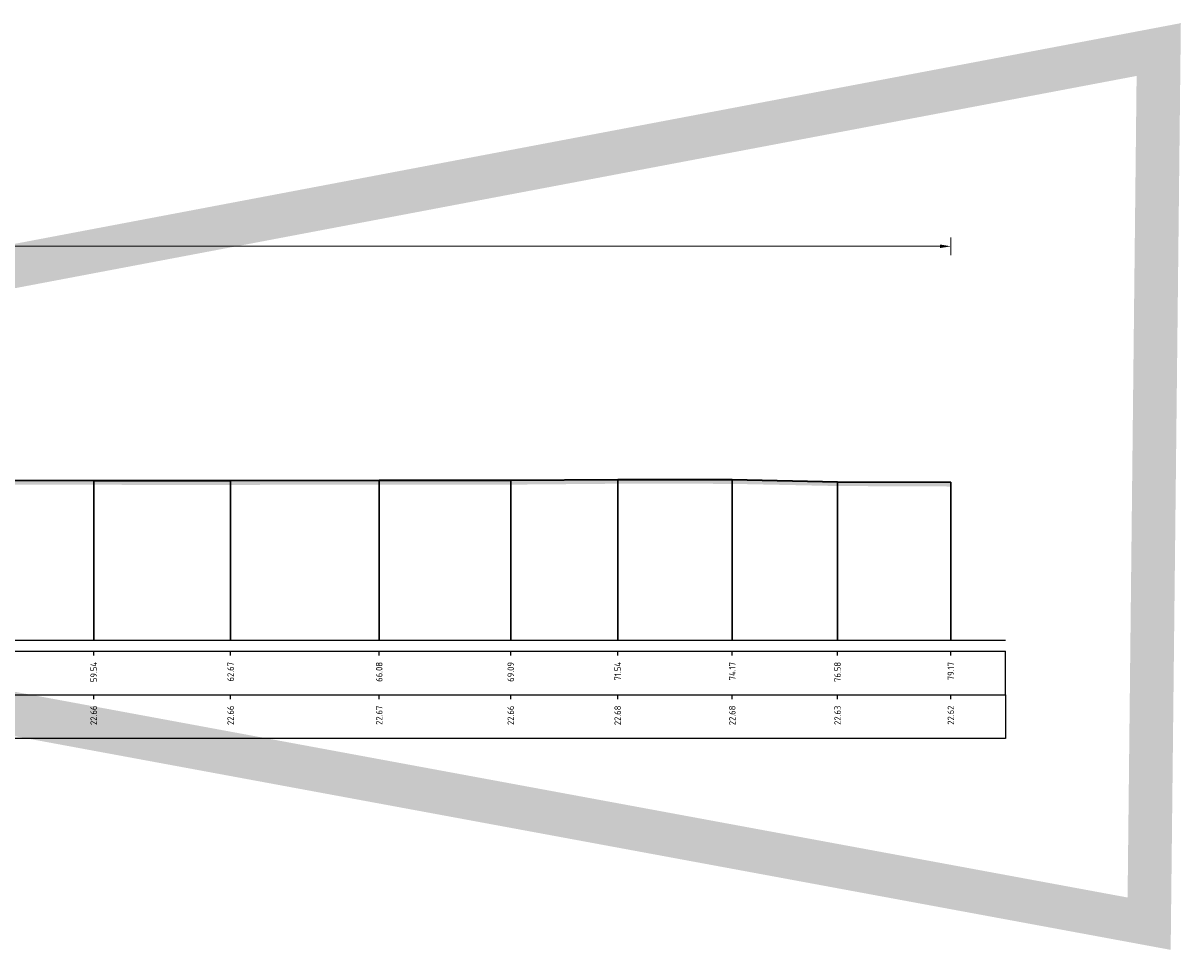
# Model space of a CAD drawing. Header units: metres. Extents: x 173015 to 189682, y 346605 to 348504.
# Tile 83 of 212: x 188943 to 188969, y 347872 to 347893. Entities that reach past the tile are written whole.
import ezdxf
from ezdxf.enums import TextEntityAlignment as Align

# ---------------------------------------------------------------- set-up
doc = ezdxf.new("R2010")
doc.units = ezdxf.units.M
doc.header["$PDMODE"] = 35
doc.header["$PDSIZE"] = 0.075
for name, color, linetype, lineweight in [('X-ME-AL-PROFIEL_HUIDIG MAAIVELD-GD', 252, 'Continuous', 0), ('X-XX-AL-DETAIL1-M-B', 252, 'Continuous', 18), ('X-XX-AL-DWARSPROFIEL_PROFIELLIJN MAAIVELD-GD', 8, 'Continuous', 35), ('X-XX-AL-HULPGEOMETRIE-G', 50, 'Continuous', 25)]:
    doc.layers.add(name, color=color, linetype=linetype, lineweight=lineweight)
doc.layers.add('X-ME-AL-PROFIELRASTER-S', color=7, linetype='Continuous')
doc.styles.add('NLCS-ISO-ANNOTATIVE-T18', font='NLCS-ISO.ttf', dxfattribs={"height": 1.8})
doc.styles.add('NLCS-ISO-M100-T25', font='NLCS-ISO.ttf', dxfattribs={"height": 0.25})
doc.dimstyles.new('NLCS-M100-T25-PIJL_L3_H2', dxfattribs={"dimscale": 0.1, "dimtxt": 2.5, "dimasz": 2.5, "dimexe": 2, "dimexo": 2, "dimgap": 0.7, "dimtad": 1, "dimdec": 3, "dimzin": 0, "dimdsep": 46, "dimtxsty": 'NLCS-ISO-M100-T25', "dimcen": 0, "dimdle": 2, "dimclrd": 256, "dimclre": 256, "dimclrt": 256, "dimazin": 0, "dimtfac": 1, "dimtdec": 3, "dimtofl": 0, "dimtmove": 0, "dimatfit": 3, "dimfxl": 2, "dimfxlon": 1, "dimtfillclr": 256, "dimtolj": 1, "dimtzin": 0, "dimlwd": -1, "dimlwe": -1, "dimarcsym": 0})

# ---------------------------------------------------------------- blocks, each defined once
blk = doc.blocks.new('SAL-PROFIELRASTER_BALK_EIND1-SOD')
at = {"color": 0, "linetype": 'ByBlock', "lineweight": -2}
blk.add_line((1, -12.5), (1, -2.5), dxfattribs=at)
at = {"color": 0, "linetype": 'ByBlock', "lineweight": -2, "flags": 128}
for points in [[(0, 0), (1, 0)], [(0, -2.5), (1, -2.5)], [(0, -12.5), (1, -12.5)]]:
    blk.add_lwpolyline(points, dxfattribs=at)
blk = doc.blocks.new('SAL-PROFIELRASTER_BALK_EIND2-SOD')
at = {"color": 0, "linetype": 'ByBlock', "lineweight": -2}
for p, q in [((1, -2.5), (1, -12.5)), ((1, -12.5), (0, -12.5))]:
    blk.add_line(p, q, dxfattribs=at)
blk = doc.blocks.new('SAL-PROFIELRASTER_BALK_DATA-SOD')
at = {"color": 0, "linetype": 'ByBlock', "lineweight": -2}
blk.add_lwpolyline([(0, -3.5), (0, -2.5)], dxfattribs=at)
at = {"color": 0, "linetype": 'ByBlock', "lineweight": -2, "style": 'NLCS-ISO-ANNOTATIVE-T18'}
blk.add_attdef('GETAL', text='', height=1.5, rotation=90, dxfattribs=at).set_placement((0.75, -5), align=Align.RIGHT)
blk = doc.blocks.new('*D90')
at = {"layer": 'Defpoints', "color": 0, "transparency": 16777216}
for p in [(188902.931, 347888.324), (188902.931, 347879.3), (188963.785, 347879.3)]:
    blk.add_point(p, dxfattribs=at)
at = {"layer": 'X-XX-AL-DETAIL1-M-B', "transparency": 16777216}
for p, q in [((188902.931, 347888.124), (188902.931, 347888.524)), ((188963.785, 347888.124), (188963.785, 347888.524)), ((188963.535, 347888.324), (188903.181, 347888.324))]:
    blk.add_line(p, q, dxfattribs=at)
for points in [[(188903.181, 347888.366), (188903.181, 347888.283), (188902.931, 347888.324)], [(188963.535, 347888.366), (188963.535, 347888.283), (188963.785, 347888.324)]]:
    blk.add_solid(points, dxfattribs=at)
at = {"layer": 'X-XX-AL-DETAIL1-M-B', "transparency": 16777216, "insert": (188933.358, 347888.519), "char_height": 0.25, "attachment_point": 5, "style": 'NLCS-ISO-M100-T25'}
blk.add_mtext('\\A1;Gras', dxfattribs=at)

msp = doc.modelspace()

# ---------------------------------------------------------------- hatches: boundary and pattern name
at = {"layer": 'X-ME-AL-PROFIEL_HUIDIG MAAIVELD-GD'}
h = msp.add_hatch(dxfattribs=at)
h.set_pattern_fill('AGR-MAAIVELD', color=256, scale=0.05, pattern_type=2)
h.set_pattern_definition([(45, (0, -22.53992), (-0.25000007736, 0.25000007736), []), (45, (-0.0357, -22.5042), (0, 0.50000015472), [0.3535535, -0.3535535]), (45, (-0.07143, -22.4685), (0, 0.50000015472), [0.3535535, -0.3535535]), (45, (-0.10764, -22.43228), (0, 0.50000015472), [0.3535535, -0.3535535]), (45, (-0.14286, -22.39706), (0, 0.50000015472), [0.3535535, -0.3535535]), (45, (-0.17857, -22.36135), (0, 0.50000015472), [0.3535535, -0.3535535]), (45, (-0.2143, -22.32563), (0, 0.50000015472), [0.3535535, -0.3535535]), (315, (0, -22.53992), (0.25000007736, 0.25000007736), []), (315, (0.0357, -22.5042), (0.50000015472, -1e-16), [0.3535535, -0.3535535]), (315, (0.07143, -22.4685), (0.50000015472, -1e-16), [0.3535535, -0.3535535]), (315, (0.10764, -22.43228), (0.50000015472, -1e-16), [0.3535535, -0.3535535]), (315, (0.14286, -22.39706), (0.50000015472, -1e-16), [0.3535535, -0.3535535]), (315, (0.17857, -22.36135), (0.50000015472, -1e-16), [0.3535535, -0.3535535]), (315, (0.2143, -22.32563), (0.50000015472, -1e-16), [0.3535535, -0.3535535])])
h.paths.add_polyline_path([(188884.6115, 347882.6337), (188887.9493, 347882.6387), (188891.3208, 347882.6217), (188894.4287, 347882.7447), (188896.921, 347882.7377), (188899.4942, 347882.7637), (188902.2712, 347882.8267), (188904.2886, 347883.0047), (188906.6969, 347883.1317), (188909.2576, 347882.9657), (188910.7428, 347882.0717), (188911.0986, 347882.0757), (188912.9535, 347883.1717), (188914.1579, 347883.2287), (188916.0172, 347883.1917), (188918.6411, 347883.1917), (188919.7968, 347883.1597), (188920.619, 347882.9847), (188921.4933, 347882.5027), (188922.0458, 347882.5537), (188922.9343, 347882.8737), (188924.9177, 347882.8967), (188927.4666, 347882.8707), (188930.2763, 347882.8657), (188932.5371, 347882.8037), (188935.1289, 347882.8607), (188938.1057, 347882.8937), (188941.0785, 347882.8677), (188944.1472, 347882.8587), (188947.2851, 347882.8567), (188950.6884, 347882.8647), (188953.7025, 347882.8627), (188956.1526, 347882.8837), (188958.7773, 347882.8807), (188961.1896, 347882.8307), (188963.7849, 347882.8197), (188963.7849, 347882.9197), (188961.1896, 347882.9307), (188958.7773, 347882.9807), (188956.1526, 347882.9837), (188953.7025, 347882.9627), (188950.6884, 347882.9647), (188947.2851, 347882.9567), (188944.1472, 347882.9587), (188941.0785, 347882.9677), (188938.1057, 347882.9937), (188935.1289, 347882.9607), (188932.5371, 347882.9037), (188930.2763, 347882.9657), (188927.4666, 347882.9707), (188924.9177, 347882.9967), (188922.9343, 347882.9737), (188922.0458, 347882.6537), (188921.4933, 347882.6027), (188920.619, 347883.0847), (188919.7968, 347883.2597), (188918.6411, 347883.2917), (188916.0172, 347883.2917), (188914.1579, 347883.3287), (188912.9535, 347883.2717), (188911.0986, 347882.1757), (188910.7428, 347882.1717), (188909.2576, 347883.0657), (188906.6969, 347883.2317), (188904.2886, 347883.1047), (188902.2712, 347882.9267), (188899.4942, 347882.8637), (188896.921, 347882.8377), (188894.4287, 347882.8447), (188891.3208, 347882.7217), (188887.9493, 347882.7387), (188884.6115, 347882.7337)])

# ---------------------------------------------------------------- linework, layer by layer
at = {"color": 9, "linetype": 'ByBlock', "lineweight": -2}
for points in [[(188944.1472, 347882.9587), (188944.1472, 347879.2997)], [(188947.2851, 347882.9567), (188947.2851, 347879.2997)], [(188950.6884, 347882.9647), (188950.6884, 347879.2997)], [(188953.7025, 347882.9627), (188953.7025, 347879.2997)], [(188956.1526, 347882.9837), (188956.1526, 347879.2997)], [(188958.7773, 347882.9807), (188958.7773, 347879.2997)], [(188961.1896, 347882.9307), (188961.1896, 347879.2997)], [(188963.7849, 347882.9197), (188963.7849, 347879.2997)]]:
    msp.add_lwpolyline(points, close=True, dxfattribs=at)
at = {"layer": 'X-XX-AL-DWARSPROFIEL_PROFIELLIJN MAAIVELD-GD'}
msp.add_lwpolyline([(188912.9535, 347883.2717), (188914.1579, 347883.3287), (188916.0172, 347883.2917), (188918.6411, 347883.2917), (188919.7968, 347883.2597), (188920.619, 347883.0847), (188921.4933, 347882.6027), (188922.0458, 347882.6537), (188922.9343, 347882.9737), (188924.9177, 347882.9967), (188927.4666, 347882.9707), (188930.2763, 347882.9657), (188932.5371, 347882.9037), (188935.1289, 347882.9607), (188938.1057, 347882.9937), (188941.0785, 347882.9677), (188944.1472, 347882.9587), (188947.2851, 347882.9567), (188950.6884, 347882.9647), (188953.7025, 347882.9627), (188956.1526, 347882.9837), (188958.7773, 347882.9807), (188961.1896, 347882.9307), (188963.7849, 347882.9197)], dxfattribs=at)
at = {"layer": 'X-XX-AL-HULPGEOMETRIE-G', "const_width": 1}
msp.add_lwpolyline([(188878.5395, 347875.7965), (188968.5477, 347892.8322), (188968.3277, 347872.803), (188878.1512, 347889.4762)], dxfattribs=at)

# ---------------------------------------------------------------- block references
at = {"layer": 'X-ME-AL-PROFIELRASTER-S', "xscale": 80.42337237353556, "yscale": 0.1, "zscale": 80.42337237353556}
for name, p in [('SAL-PROFIELRASTER_BALK_EIND1-SOD', (188884.6115, 347879.2997)), ('SAL-PROFIELRASTER_BALK_EIND2-SOD', (188884.6115, 347878.2997))]:
    msp.add_blockref(name, p, dxfattribs=at)
at = {"layer": 'X-ME-AL-PROFIELRASTER-S', "xscale": 0.1, "yscale": 0.1, "zscale": 0.1}
for p, values in [((188944.1472, 347879.2997), {'GETAL': '59.54'}), ((188944.1472, 347879.2997), {'GETAL': '59.54'}), ((188947.2851, 347879.2997), {'GETAL': '62.67'}), ((188947.2851, 347879.2997), {'GETAL': '62.67'}), ((188950.6884, 347879.2997), {'GETAL': '66.08'}), ((188950.6884, 347879.2997), {'GETAL': '66.08'}), ((188953.7025, 347879.2997), {'GETAL': '69.09'}), ((188953.7025, 347879.2997), {'GETAL': '69.09'}), ((188956.1526, 347879.2997), {'GETAL': '71.54'}), ((188956.1526, 347879.2997), {'GETAL': '71.54'}), ((188958.7773, 347879.2997), {'GETAL': '74.17'}), ((188958.7773, 347879.2997), {'GETAL': '74.17'}), ((188961.1896, 347879.2997), {'GETAL': '76.58'}), ((188961.1896, 347879.2997), {'GETAL': '76.58'}), ((188963.7849, 347879.2997), {'GETAL': '79.17'}), ((188963.7849, 347879.2997), {'GETAL': '79.17'}), ((188944.1472, 347878.2997), {'GETAL': '22.66'}), ((188947.2851, 347878.2997), {'GETAL': '22.66'}), ((188950.6884, 347878.2997), {'GETAL': '22.67'}), ((188953.7025, 347878.2997), {'GETAL': '22.66'}), ((188956.1526, 347878.2997), {'GETAL': '22.68'}), ((188958.7773, 347878.2997), {'GETAL': '22.68'}), ((188961.1896, 347878.2997), {'GETAL': '22.63'}), ((188963.7849, 347878.2997), {'GETAL': '22.62'})]:
    msp.add_blockref('SAL-PROFIELRASTER_BALK_DATA-SOD', p, dxfattribs=at).add_auto_attribs(values)

# ---------------------------------------------------------------- dimensions: what is measured, and where the dimension line sits
at = {"layer": 'X-XX-AL-DETAIL1-M-B'}
dim = msp.add_linear_dim(base=(188902.9315, 347888.3242), p1=(188963.7849, 347879.2997), p2=(188902.9315, 347879.2997), text='Gras', dimstyle='NLCS-M100-T25-PIJL_L3_H2', dxfattribs=at)
dim.commit()
dim.dimension.update_dxf_attribs({"geometry": '*D90', "text_midpoint": (188933.3582, 347888.3242), "dimtype": 160})

doc.saveas('drawing.dxf')
